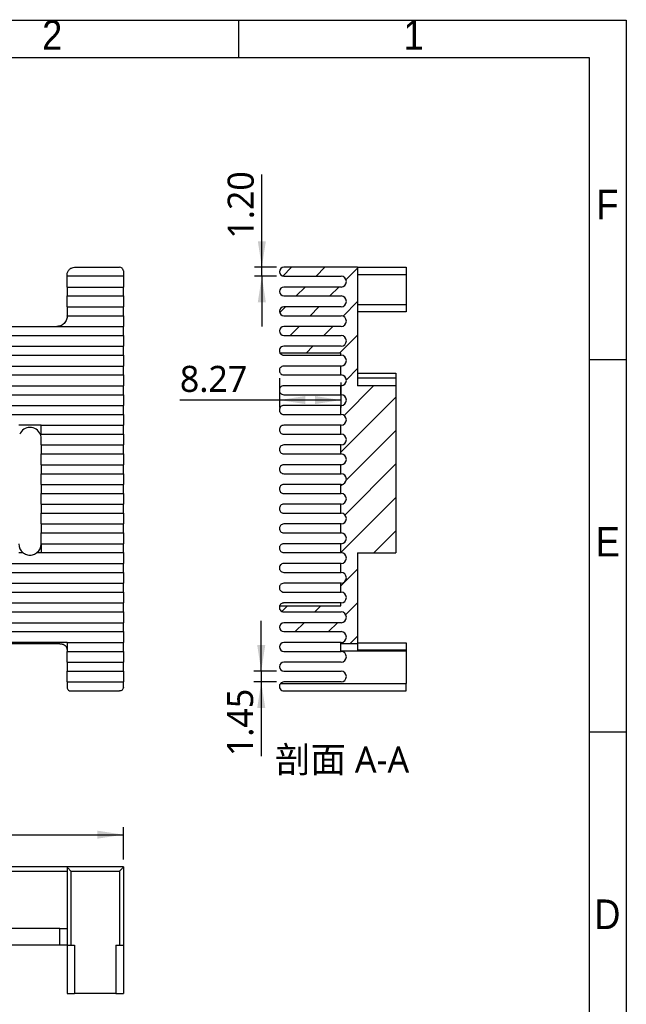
# Model space of a CAD drawing. Header units: millimetres. Extents: x 3 to 207, y 3 to 294.
# Tile 10 of 10: x 126 to 207, y 162 to 294. Entities that reach past the tile are written whole.
import ezdxf

# ---------------------------------------------------------------- set-up
doc = ezdxf.new("R2010")
doc.units = ezdxf.units.MM
for name, color, linetype in [('几何体', 7, 'Continuous'), ('剖面线', 4, 'Continuous'), ('尺寸', 3, 'Continuous'), ('注释', 7, 'Continuous'), ('草图直线', 1, 'Continuous')]:
    doc.layers.add(name, color=color, linetype=linetype)
doc.styles.add('SLDTEXTSTYLE0', font='Microsoft YaHei.ttf', dxfattribs={"bigfont": 'bigfont'})
doc.styles.add('SLDTEXTSTYLE1', font='Microsoft YaHei.ttf')
doc.styles.add('SLDTEXTSTYLE2', font='Gothic.ttf', dxfattribs={"width": 0.913})
doc.dimstyles.new('SLDDIMSTYLE1', dxfattribs={"dimtxt": 3.5, "dimasz": 3.5, "dimexe": 0, "dimexo": 0.0625, "dimgap": 0.875, "dimtad": 1, "dimrnd": 1e-09, "dimzin": 12, "dimdsep": 46, "dimtxsty": 'SLDTEXTSTYLE1', "dimsah": 1, "dimcen": 0.09, "dimadec": 0, "dimazin": 3, "dimtfac": 1, "dimtofl": 0, "dimtmove": 0, "dimatfit": 3, "dimfxl": 0, "dimfrac": 2, "dimtolj": 1, "dimtzin": 12, "dimarcsym": 0})
doc.dimstyles.new('SLDDIMSTYLE3', dxfattribs={"dimtxt": 3.5, "dimasz": 3.5, "dimexe": 0, "dimexo": 0.0625, "dimgap": 0.875, "dimtad": 1, "dimrnd": 1e-09, "dimzin": 4, "dimdsep": 46, "dimtxsty": 'SLDTEXTSTYLE1', "dimsah": 1, "dimcen": 0.09, "dimadec": 0, "dimazin": 1, "dimtfac": 1, "dimtofl": 0, "dimtmove": 0, "dimatfit": 3, "dimfxl": 0, "dimfrac": 2, "dimtolj": 1, "dimtzin": 12, "dimarcsym": 0})
doc.dimstyles.new('SLDDIMSTYLE5', dxfattribs={"dimtxt": 3.5, "dimasz": 3.5, "dimexe": 0, "dimexo": 0.0625, "dimgap": 0.875, "dimtad": 1, "dimrnd": 1e-09, "dimzin": 12, "dimdsep": 46, "dimtxsty": 'SLDTEXTSTYLE1', "dimsah": 1, "dimcen": 0.09, "dimadec": 0, "dimazin": 3, "dimtfac": 1, "dimtmove": 0, "dimatfit": 0, "dimfxl": 0, "dimfrac": 2, "dimtolj": 1, "dimtzin": 12, "dimarcsym": 0})
doc.dimstyles.new('SLDDIMSTYLE8', dxfattribs={"dimtxt": 3.5, "dimasz": 3.5, "dimexe": 0, "dimexo": 0.0625, "dimgap": 0.875, "dimtad": 1, "dimrnd": 1e-09, "dimzin": 4, "dimdsep": 46, "dimtxsty": 'SLDTEXTSTYLE1', "dimsah": 1, "dimcen": 0.09, "dimadec": 0, "dimazin": 1, "dimtfac": 1, "dimtmove": 0, "dimatfit": 0, "dimfxl": 0, "dimfrac": 2, "dimtolj": 1, "dimtzin": 12, "dimarcsym": 0})

# ---------------------------------------------------------------- blocks, each defined once
blk = doc.blocks.new('_D_2')
at = {"layer": '尺寸', "transparency": 16777216}
for p, q in [((68.21, 181.4), (68.21, 185.71)), ((139.51, 181.39), (139.51, 185.71)), ((68.21, 184.71), (139.51, 184.71))]:
    blk.add_line(p, q, dxfattribs=at)
for points in [[(68.21, 184.71), (71.71, 184.17), (71.71, 185.25)], [(139.51, 184.71), (136.01, 185.25), (136.01, 184.17)]]:
    blk.add_solid(points, dxfattribs=at)
at = {"layer": '尺寸', "transparency": 16777216, "insert": (99.59, 189.3), "char_height": 3.5, "attachment_point": 1, "style": 'SLDTEXTSTYLE1'}
blk.add_mtext('71.30', dxfattribs=at)
blk = doc.blocks.new('_D_14')
at = {"layer": '尺寸', "transparency": 16777216}
for p, q in [((160.44, 245.99), (160.44, 242.04)), ((168.71, 245.41), (168.71, 242.04)), ((160.44, 243.04), (147.09, 243.04)), ((168.71, 243.04), (160.44, 243.04))]:
    blk.add_line(p, q, dxfattribs=at)
for points in [[(160.44, 243.04), (163.94, 242.5), (163.94, 243.58)], [(168.71, 243.04), (165.21, 243.58), (165.21, 242.5)]]:
    blk.add_solid(points, dxfattribs=at)
at = {"layer": '尺寸', "transparency": 16777216, "insert": (147.09, 247.63), "char_height": 3.5, "attachment_point": 1, "style": 'SLDTEXTSTYLE1'}
blk.add_mtext('8.27', dxfattribs=at)
blk = doc.blocks.new('_D_15')
at = {"layer": '尺寸', "transparency": 16777216}
for p, q in [((158.09, 260.86), (158.09, 273.32)), ((160.04, 260.86), (157.09, 260.86)), ((158.09, 259.66), (158.09, 260.86)), ((160.04, 259.66), (157.09, 259.66)), ((158.09, 259.66), (158.09, 252.93))]:
    blk.add_line(p, q, dxfattribs=at)
for points in [[(158.09, 260.86), (158.63, 264.36), (157.55, 264.36)], [(158.09, 259.66), (157.55, 256.16), (158.63, 256.16)]]:
    blk.add_solid(points, dxfattribs=at)
at = {"layer": '尺寸', "transparency": 16777216, "insert": (153.5, 264.7), "char_height": 3.5, "attachment_point": 1, "rotation": 90, "style": 'SLDTEXTSTYLE1'}
blk.add_mtext('1.20', dxfattribs=at)
blk = doc.blocks.new('_D_16')
at = {"layer": '尺寸', "transparency": 16777216}
for p, q in [((158.01, 206.66), (158.01, 213.39)), ((160.04, 206.66), (157.01, 206.66)), ((158.01, 206.66), (158.01, 205.21)), ((160.04, 205.21), (157.01, 205.21)), ((158.01, 205.21), (158.01, 195.25))]:
    blk.add_line(p, q, dxfattribs=at)
for points in [[(158.01, 206.66), (158.55, 210.16), (157.47, 210.16)], [(158.01, 205.21), (157.47, 201.71), (158.55, 201.71)]]:
    blk.add_solid(points, dxfattribs=at)
at = {"layer": '尺寸', "transparency": 16777216, "insert": (153.42, 195.25), "char_height": 3.5, "attachment_point": 1, "rotation": 90, "style": 'SLDTEXTSTYLE1'}
blk.add_mtext('1.45', dxfattribs=at)

msp = doc.modelspace()

# ---------------------------------------------------------------- hatches: boundary and pattern name
at = {"layer": '剖面线'}
h = msp.add_hatch(dxfattribs=at)
h.set_pattern_fill('ANSI31', color=256, angle=3e-322, style=0)
edge = h.paths.add_edge_path(flags=0)
edge.add_line((168.7111493, 223.757894), (168.7111493, 222.557894))
edge.add_line((168.7111493, 222.557894), (168.7161493, 222.557894))
edge.add_arc((168.7161493, 221.832894), 0.725, -90, 90, ccw=False)
edge.add_line((168.7161493, 221.107894), (168.7111493, 221.107894))
edge.add_line((168.7111493, 221.107894), (168.7111493, 219.907894))
edge.add_line((168.7111493, 219.907894), (168.7161493, 219.907894))
edge.add_arc((168.7161493, 219.182894), 0.725, -90, 90, ccw=False)
edge.add_line((168.7161493, 218.457894), (168.7111493, 218.457894))
edge.add_line((168.7111493, 218.457894), (168.7111493, 217.257894))
edge.add_line((168.7111493, 217.257894), (168.7161493, 217.257894))
edge.add_arc((168.7161493, 216.532894), 0.725, -90, 90, ccw=False)
edge.add_line((168.7161493, 215.807894), (168.7111493, 215.807894))
edge.add_line((168.7111493, 215.807894), (168.7111493, 215.4152087))
edge.add_line((168.7111493, 215.4152087), (160.4781034, 215.4152087))
edge.add_arc((161.0411493, 215.207894), 0.6, 159.786188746, 270)
edge.add_line((161.0411493, 214.607894), (168.7161493, 214.607894))
edge.add_arc((168.7161493, 213.882894), 0.725, -90, 90, ccw=False)
edge.add_line((168.7161493, 213.157894), (161.0411493, 213.157894))
edge.add_arc((161.0411493, 212.557894), 0.6, 90, 270)
edge.add_line((161.0411493, 211.957894), (168.7161493, 211.957894))
edge.add_arc((168.7161493, 211.232894), 0.725, -90, 90, ccw=False)
edge.add_line((168.7161493, 210.507894), (168.7111493, 210.507894))
edge.add_line((168.7111493, 210.507894), (168.7111493, 210.327966))
edge.add_line((168.7111493, 210.327966), (170.9411493, 210.327966))
edge.add_line((170.9411493, 210.327966), (170.9411493, 222.52784))
edge.add_line((170.9411493, 222.52784), (176.0911493, 222.52784))
edge.add_line((176.0911493, 222.52784), (176.0911493, 244.9288492))
edge.add_line((176.0911493, 244.9288492), (170.9411493, 244.9288492))
edge.add_line((170.9411493, 244.9288492), (170.9411493, 260.857894))
edge.add_line((170.9411493, 260.857894), (161.0411493, 260.857894))
edge.add_arc((161.0411493, 260.257894), 0.6, 90, 270)
edge.add_line((161.0411493, 259.657894), (168.7161493, 259.657894))
edge.add_arc((168.7161493, 258.932894), 0.725, -90, 90, ccw=False)
edge.add_line((168.7161493, 258.207894), (161.0411493, 258.207894))
edge.add_arc((161.0411493, 257.607894), 0.6, 90, 270)
edge.add_line((161.0411493, 257.007894), (168.7161493, 257.007894))
edge.add_arc((168.7161493, 256.282894), 0.725, -90, 90, ccw=False)
edge.add_line((168.7161493, 255.557894), (161.0411493, 255.557894))
edge.add_arc((161.0411493, 254.957894), 0.6, 90, 270)
edge.add_line((161.0411493, 254.357894), (168.7161493, 254.357894))
edge.add_arc((168.7161493, 253.632894), 0.725, -90, 90, ccw=False)
edge.add_line((168.7161493, 252.907894), (161.0411493, 252.907894))
edge.add_arc((161.0411493, 252.307894), 0.6, 90, 270)
edge.add_line((161.0411493, 251.707894), (168.7161493, 251.707894))
edge.add_arc((168.7161493, 250.982894), 0.725, -90, 90, ccw=False)
edge.add_line((168.7161493, 250.257894), (161.0411493, 250.257894))
edge.add_arc((161.0411493, 249.657894), 0.6, 90, 210.809887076)
edge.add_line((160.5258264, 249.3505794), (168.7111493, 249.3505794))
edge.add_line((168.7111493, 249.3505794), (168.7111493, 249.057894))
edge.add_line((168.7111493, 249.057894), (168.7161493, 249.057894))
edge.add_arc((168.7161493, 248.332894), 0.725, -90, 90, ccw=False)
edge.add_line((168.7161493, 247.607894), (168.7111493, 247.607894))
edge.add_line((168.7111493, 247.607894), (168.7111493, 246.407894))
edge.add_line((168.7111493, 246.407894), (168.7161493, 246.407894))
edge.add_arc((168.7161493, 245.682894), 0.725, -90, 90, ccw=False)
edge.add_line((168.7161493, 244.957894), (168.7111493, 244.957894))
edge.add_line((168.7111493, 244.957894), (168.7111493, 243.757894))
edge.add_line((168.7111493, 243.757894), (168.7161493, 243.757894))
edge.add_arc((168.7161493, 243.032894), 0.725, -90, 90, ccw=False)
edge.add_line((168.7161493, 242.307894), (168.7111493, 242.307894))
edge.add_line((168.7111493, 242.307894), (168.7111493, 241.107894))
edge.add_line((168.7111493, 241.107894), (168.7161493, 241.107894))
edge.add_arc((168.7161493, 240.382894), 0.725, -90, 90, ccw=False)
edge.add_line((168.7161493, 239.657894), (168.7111493, 239.657894))
edge.add_line((168.7111493, 239.657894), (168.7111493, 238.457894))
edge.add_line((168.7111493, 238.457894), (168.7161493, 238.457894))
edge.add_arc((168.7161493, 237.732894), 0.725, -90, 90, ccw=False)
edge.add_line((168.7161493, 237.007894), (168.7111493, 237.007894))
edge.add_line((168.7111493, 237.007894), (168.7111493, 235.807894))
edge.add_line((168.7111493, 235.807894), (168.7161493, 235.807894))
edge.add_arc((168.7161493, 235.082894), 0.725, -90, 90, ccw=False)
edge.add_line((168.7161493, 234.357894), (168.7111493, 234.357894))
edge.add_line((168.7111493, 234.357894), (168.7111493, 233.157894))
edge.add_line((168.7111493, 233.157894), (168.7161493, 233.157894))
edge.add_arc((168.7161493, 232.432894), 0.725, -90, 90, ccw=False)
edge.add_line((168.7161493, 231.707894), (168.7111493, 231.707894))
edge.add_line((168.7111493, 231.707894), (168.7111493, 230.507894))
edge.add_line((168.7111493, 230.507894), (168.7161493, 230.507894))
edge.add_arc((168.7161493, 229.782894), 0.725, -90, 90, ccw=False)
edge.add_line((168.7161493, 229.057894), (168.7111493, 229.057894))
edge.add_line((168.7111493, 229.057894), (168.7111493, 227.857894))
edge.add_line((168.7111493, 227.857894), (168.7161493, 227.857894))
edge.add_arc((168.7161493, 227.132894), 0.725, -90, 90, ccw=False)
edge.add_line((168.7161493, 226.407894), (168.7111493, 226.407894))
edge.add_line((168.7111493, 226.407894), (168.7111493, 225.207894))
edge.add_line((168.7111493, 225.207894), (168.7161493, 225.207894))
edge.add_arc((168.7161493, 224.482894), 0.725, -90, 90, ccw=False)
edge.add_line((168.7161493, 223.757894), (168.7111493, 223.757894))

# ---------------------------------------------------------------- linework, layer by layer
at = {"layer": '几何体'}
for p, q in [((132.9631633, 260.857894), (139.0081883, 260.857894)), ((139.5081883, 260.357894), (139.5081883, 259.657894)), ((170.9411493, 260.857894), (161.0411493, 260.857894)), ((170.9411493, 260.857894), (170.9411493, 244.9288492)), ((170.9411493, 260.857894), (177.4411493, 260.857894)), ((177.4411493, 260.857894), (177.4411493, 259.857894)), ((131.9631633, 259.657894), (131.9631633, 259.857894)), ((139.5081883, 259.657894), (131.9631633, 259.657894)), ((131.9631633, 258.207894), (131.9631633, 259.657894)), ((139.5081883, 259.657894), (139.5081883, 258.207894)), ((161.0411493, 259.657894), (168.7161493, 259.657894)), ((177.4411493, 259.857894), (170.9411493, 259.857894)), ((177.4411493, 259.857894), (177.4411493, 255.857977)), ((131.9631633, 258.207894), (139.5081883, 258.207894)), ((131.9631633, 258.207894), (131.9631633, 257.007894)), ((139.5081883, 257.007894), (139.5081883, 258.207894)), ((168.7161493, 258.207894), (161.0411493, 258.207894)), ((131.9631633, 257.007894), (139.5081883, 257.007894)), ((131.9631633, 255.557894), (131.9631633, 257.007894)), ((139.5081883, 257.007894), (139.5081883, 255.557894)), ((161.0411493, 257.007894), (168.7161493, 257.007894)), ((131.9631633, 255.557894), (139.5081883, 255.557894)), ((131.9631633, 255.557894), (131.9631633, 254.357894)), ((139.5081883, 254.357894), (139.5081883, 255.557894)), ((168.7161493, 255.557894), (161.0411493, 255.557894)), ((170.9411493, 255.857977), (177.4411493, 255.857977)), ((177.4411493, 255.857977), (177.4411493, 254.857977)), ((131.9631633, 254.357894), (139.5081883, 254.357894)), ((131.9631633, 254.307894), (131.9631633, 254.357894)), ((139.5081883, 254.357894), (139.5081883, 252.907894)), ((161.0411493, 254.357894), (168.7161493, 254.357894)), ((177.4411493, 254.857977), (170.9411493, 254.857977)), ((105.5434393, 252.907894), (139.5081883, 252.907894)), ((139.5081883, 251.707894), (139.5081883, 252.907894)), ((168.7161493, 252.907894), (161.0411493, 252.907894)), ((105.5434393, 251.707894), (139.5081883, 251.707894)), ((139.5081883, 251.707894), (139.5081883, 250.257894)), ((161.0411493, 251.707894), (168.7161493, 251.707894)), ((111.6455224, 250.257894), (139.5081883, 250.257894)), ((139.5081883, 249.057894), (139.5081883, 250.257894)), ((168.7161493, 250.257894), (161.0411493, 250.257894)), ((112.9025627, 249.057894), (139.5081883, 249.057894)), ((139.5081883, 249.057894), (139.5081883, 247.607894)), ((168.7111493, 249.3505794), (160.5258264, 249.3505794)), ((161.0411493, 249.057894), (168.7111493, 249.057894)), ((168.7111493, 249.057894), (168.7111493, 249.3505794)), ((168.7111493, 249.057894), (168.7161493, 249.057894)), ((114.9774196, 247.607894), (139.5081883, 247.607894)), ((139.5081883, 246.407894), (139.5081883, 247.607894)), ((168.7111493, 247.607894), (161.0411493, 247.607894)), ((168.7111493, 246.407894), (168.7111493, 247.607894)), ((168.7161493, 247.607894), (168.7111493, 247.607894)), ((116.3414789, 246.407894), (139.5081883, 246.407894)), ((139.5081883, 246.407894), (139.5081883, 244.957894)), ((161.0411493, 246.407894), (168.7111493, 246.407894)), ((168.7111493, 246.407894), (168.7161493, 246.407894)), ((170.9411493, 246.637982), (176.0911493, 246.637982)), ((176.0911493, 245.9543289), (170.9411493, 245.9543289)), ((176.0911493, 246.637982), (176.0911493, 245.9543289)), ((176.0911493, 245.9543289), (176.0911493, 244.9288492)), ((117.6971092, 244.957894), (139.5081883, 244.957894)), ((139.5081883, 243.757894), (139.5081883, 244.957894)), ((168.7111493, 244.957894), (161.0411493, 244.957894)), ((168.7111493, 243.757894), (168.7111493, 244.957894)), ((168.7161493, 244.957894), (168.7111493, 244.957894)), ((176.0911493, 244.9288492), (170.9411493, 244.9288492)), ((176.0911493, 244.9288492), (176.0911493, 222.52784)), ((118.6319802, 243.757894), (139.5081883, 243.757894)), ((139.5081883, 243.757894), (139.5081883, 242.307894)), ((161.0411493, 243.757894), (168.7111493, 243.757894)), ((168.7111493, 243.757894), (168.7161493, 243.757894)), ((119.5786821, 242.307894), (139.5081883, 242.307894)), ((139.5081883, 241.107894), (139.5081883, 242.307894)), ((168.7111493, 242.307894), (161.0411493, 242.307894)), ((168.7111493, 241.107894), (168.7111493, 242.307894)), ((168.7161493, 242.307894), (168.7111493, 242.307894)), ((120.2326014, 241.107894), (139.5081883, 241.107894)), ((139.5081883, 241.107894), (139.5081883, 239.657894)), ((161.0411493, 241.107894), (168.7111493, 241.107894)), ((168.7111493, 241.107894), (168.7161493, 241.107894)), ((128.4771993, 239.657894), (125.4771993, 239.657894)), ((128.4771993, 239.657894), (139.5081883, 239.657894)), ((128.4771993, 238.457894), (128.4771993, 239.657894)), ((139.5081883, 238.457894), (139.5081883, 239.657894)), ((168.7111493, 239.657894), (161.0411493, 239.657894)), ((168.7111493, 238.457894), (168.7111493, 239.657894)), ((168.7161493, 239.657894), (168.7111493, 239.657894)), ((128.3588616, 238.457894), (128.4771993, 238.457894)), ((128.4771993, 238.457894), (139.5081883, 238.457894)), ((128.4771993, 237.007894), (128.4771993, 237.873934)), ((139.5081883, 238.457894), (139.5081883, 237.007894)), ((161.0411493, 238.457894), (168.7111493, 238.457894)), ((168.7111493, 238.457894), (168.7161493, 238.457894)), ((128.4771993, 237.007894), (139.5081883, 237.007894)), ((128.4771993, 237.007894), (128.4771993, 235.807894)), ((139.5081883, 235.807894), (139.5081883, 237.007894)), ((168.7111493, 237.007894), (161.0411493, 237.007894)), ((168.7111493, 235.807894), (168.7111493, 237.007894)), ((168.7161493, 237.007894), (168.7111493, 237.007894)), ((128.4771993, 235.807894), (139.5081883, 235.807894)), ((128.4771993, 234.357894), (128.4771993, 235.807894)), ((139.5081883, 235.807894), (139.5081883, 234.357894)), ((161.0411493, 235.807894), (168.7111493, 235.807894)), ((168.7111493, 235.807894), (168.7161493, 235.807894)), ((128.4771993, 234.357894), (139.5081883, 234.357894)), ((128.4771993, 234.357894), (128.4771993, 233.157894)), ((139.5081883, 233.157894), (139.5081883, 234.357894)), ((168.7111493, 234.357894), (161.0411493, 234.357894)), ((168.7111493, 233.157894), (168.7111493, 234.357894)), ((168.7161493, 234.357894), (168.7111493, 234.357894)), ((128.4771993, 233.157894), (139.5081883, 233.157894)), ((128.4771993, 231.707894), (128.4771993, 233.157894)), ((139.5081883, 233.157894), (139.5081883, 231.707894)), ((161.0411493, 233.157894), (168.7111493, 233.157894)), ((168.7111493, 233.157894), (168.7161493, 233.157894)), ((128.4771993, 231.707894), (139.5081883, 231.707894)), ((128.4771993, 231.707894), (128.4771993, 230.507894)), ((139.5081883, 230.507894), (139.5081883, 231.707894)), ((168.7111493, 231.707894), (161.0411493, 231.707894)), ((168.7111493, 230.507894), (168.7111493, 231.707894)), ((168.7161493, 231.707894), (168.7111493, 231.707894)), ((128.4771993, 230.507894), (139.5081883, 230.507894)), ((128.4771993, 229.057894), (128.4771993, 230.507894)), ((139.5081883, 230.507894), (139.5081883, 229.057894)), ((161.0411493, 230.507894), (168.7111493, 230.507894)), ((168.7111493, 230.507894), (168.7161493, 230.507894)), ((128.4771993, 229.057894), (139.5081883, 229.057894)), ((128.4771993, 229.057894), (128.4771993, 227.857894)), ((139.5081883, 227.857894), (139.5081883, 229.057894)), ((168.7111493, 229.057894), (161.0411493, 229.057894)), ((168.7111493, 227.857894), (168.7111493, 229.057894)), ((168.7161493, 229.057894), (168.7111493, 229.057894)), ((128.4771993, 227.857894), (139.5081883, 227.857894)), ((128.4771993, 226.407894), (128.4771993, 227.857894)), ((139.5081883, 227.857894), (139.5081883, 226.407894)), ((161.0411493, 227.857894), (168.7111493, 227.857894)), ((168.7111493, 227.857894), (168.7161493, 227.857894)), ((128.4771993, 226.407894), (139.5081883, 226.407894)), ((128.4771993, 226.407894), (128.4771993, 225.207894)), ((139.5081883, 225.207894), (139.5081883, 226.407894)), ((168.7111493, 226.407894), (161.0411493, 226.407894)), ((168.7111493, 225.207894), (168.7111493, 226.407894)), ((168.7161493, 226.407894), (168.7111493, 226.407894)), ((128.4771993, 225.207894), (139.5081883, 225.207894)), ((128.4771993, 223.757894), (128.4771993, 225.207894)), ((139.5081883, 225.207894), (139.5081883, 223.757894)), ((161.0411493, 225.207894), (168.7111493, 225.207894)), ((168.7111493, 225.207894), (168.7161493, 225.207894)), ((128.4771993, 223.757894), (139.5081883, 223.757894)), ((128.4771993, 223.757894), (128.4771993, 222.557894)), ((139.5081883, 222.557894), (139.5081883, 223.757894)), ((168.7111493, 223.757894), (161.0411493, 223.757894)), ((168.7161493, 223.757894), (168.7111493, 223.757894)), ((168.7111493, 222.557894), (168.7111493, 223.757894)), ((125.4771993, 222.557894), (126.0386198, 222.557894)), ((127.9157789, 222.557894), (128.4771993, 222.557894)), ((128.4771993, 222.557894), (139.5081883, 222.557894)), ((139.5081883, 222.557894), (139.5081883, 221.107894)), ((161.0411493, 222.557894), (168.7111493, 222.557894)), ((168.7111493, 222.557894), (168.7161493, 222.557894)), ((170.9411493, 222.52784), (176.0911493, 222.52784)), ((170.9411493, 222.52784), (170.9411493, 210.327966)), ((118.7033223, 221.107894), (139.5081883, 221.107894)), ((139.5081883, 219.907894), (139.5081883, 221.107894)), ((168.7111493, 221.107894), (161.0411493, 221.107894)), ((168.7111493, 219.907894), (168.7111493, 221.107894)), ((168.7161493, 221.107894), (168.7111493, 221.107894)), ((117.7809133, 219.907894), (139.5081883, 219.907894)), ((139.5081883, 219.907894), (139.5081883, 218.457894)), ((161.0411493, 219.907894), (168.7111493, 219.907894)), ((168.7111493, 219.907894), (168.7161493, 219.907894)), ((116.4442406, 218.457894), (139.5081883, 218.457894)), ((139.5081883, 217.257894), (139.5081883, 218.457894)), ((168.7111493, 218.457894), (161.0411493, 218.457894)), ((168.7111493, 217.257894), (168.7111493, 218.457894)), ((168.7161493, 218.457894), (168.7111493, 218.457894)), ((115.1013382, 217.257894), (139.5081883, 217.257894)), ((139.5081883, 217.257894), (139.5081883, 215.807894)), ((161.0411493, 217.257894), (168.7111493, 217.257894)), ((168.7111493, 217.257894), (168.7161493, 217.257894)), ((113.0657017, 215.807894), (139.5081883, 215.807894)), ((139.5081883, 214.607894), (139.5081883, 215.807894)), ((160.4781034, 215.4152087), (168.7111493, 215.4152087)), ((168.7111493, 215.807894), (161.0411493, 215.807894)), ((168.7111493, 215.4152087), (168.7111493, 215.807894)), ((168.7161493, 215.807894), (168.7111493, 215.807894)), ((111.839122, 214.607894), (139.5081883, 214.607894)), ((139.5081883, 214.607894), (139.5081883, 213.157894)), ((161.0411493, 214.607894), (168.7161493, 214.607894)), ((72.4429143, 213.157894), (139.5081883, 213.157894)), ((139.5081883, 211.957894), (139.5081883, 213.157894)), ((168.7161493, 213.157894), (161.0411493, 213.157894)), ((72.4429143, 211.957894), (139.5081883, 211.957894)), ((139.5081883, 211.957894), (139.5081883, 210.507894)), ((161.0411493, 211.957894), (168.7161493, 211.957894)), ((131.9631683, 210.507894), (79.1632743, 210.507894)), ((130.9631683, 210.327966), (80.1632743, 210.327966)), ((131.9631683, 210.507894), (131.9631683, 209.307894)), ((131.9631683, 210.507894), (139.5081883, 210.507894)), ((139.5081883, 209.307894), (139.5081883, 210.507894)), ((168.7111493, 210.507894), (161.0411493, 210.507894)), ((168.7161493, 210.507894), (168.7111493, 210.507894)), ((168.7111493, 210.327966), (168.7111493, 210.507894)), ((170.9411493, 210.327966), (168.7111493, 210.327966)), ((170.9411493, 210.458065), (177.4411493, 210.458065)), ((177.4411493, 210.458065), (177.4411493, 209.458065)), ((131.9631683, 209.307894), (139.5081883, 209.307894)), ((131.9631683, 207.857894), (131.9631683, 209.307894)), ((139.5081883, 209.307894), (139.5081883, 207.857894)), ((161.0411493, 209.307894), (168.7161493, 209.307894)), ((177.4411493, 209.327966), (168.7111493, 209.327966)), ((177.4411493, 209.458065), (170.9411493, 209.458065)), ((177.4411493, 209.458065), (177.4411493, 209.327966)), ((177.4411493, 209.327966), (177.4411493, 205.007894)), ((131.9631683, 207.857894), (139.5081883, 207.857894)), ((131.9631683, 207.857894), (131.9631683, 206.657894)), ((139.5081883, 206.657894), (139.5081883, 207.857894)), ((168.7161493, 207.857894), (161.0411493, 207.857894)), ((131.9631683, 206.657894), (139.5081883, 206.657894)), ((131.9631683, 205.207894), (131.9631683, 206.657894)), ((139.5081883, 206.657894), (139.5081883, 205.207894)), ((161.0411493, 206.657894), (168.7161493, 206.657894)), ((131.9631683, 205.207894), (131.9631683, 204.507894)), ((131.9631683, 205.207894), (139.5081883, 205.207894)), ((139.5081883, 204.507894), (139.5081883, 205.207894)), ((160.5939357, 205.007894), (177.4411493, 205.007894)), ((168.7161493, 205.207894), (161.0411493, 205.207894)), ((177.4411493, 204.007894), (177.4411493, 205.007894)), ((132.4631683, 204.007894), (139.0081883, 204.007894)), ((161.0411493, 204.007894), (177.4411493, 204.007894)), ((131.9631633, 180.4010464), (79.1632743, 180.4010464)), ((79.1632743, 179.8010464), (131.9631683, 179.8010464)), ((139.5081883, 180.4010464), (131.9631683, 180.4010464)), ((131.9631683, 180.4010464), (131.9631683, 180.3926544)), ((131.9631683, 180.3926544), (131.9631683, 169.9010464)), ((132.4631683, 179.8010464), (132.4631683, 169.9010464)), ((132.4631683, 179.8010464), (139.0081883, 179.8010464)), ((139.0081883, 179.8010464), (139.0081883, 169.9010464)), ((139.5081883, 180.3926544), (139.5081883, 180.4010464)), ((139.5081883, 180.3926544), (139.5081883, 169.9010464)), ((130.9631683, 172.1310464), (80.1632743, 172.1310464)), ((130.9631683, 169.9010464), (130.9631683, 172.1310464)), ((130.9631683, 169.9010464), (80.1632743, 169.9010464)), ((131.9631683, 169.9010464), (131.9631683, 163.4010464)), ((131.9631683, 169.9010464), (132.4631683, 169.9010464)), ((132.4631683, 169.9010464), (132.9631683, 169.9010464)), ((132.9631683, 169.9010464), (132.9631683, 163.4010464)), ((138.5081883, 169.9010464), (138.5081883, 163.4010464)), ((138.5081883, 169.9010464), (139.0081883, 169.9010464)), ((139.0081883, 169.9010464), (139.5081883, 169.9010464)), ((139.5081883, 169.9010464), (139.5081883, 163.4010464)), ((131.9631683, 163.4010464), (132.9631683, 163.4010464)), ((138.5081883, 163.4010464), (132.9631683, 163.4010464)), ((138.5081883, 163.4010464), (139.5081883, 163.4010464))]:
    msp.add_line(p, q, dxfattribs=at)
for centre, radius, start, end in [((161.0411493, 260.257894), 0.6, 90, 270), ((168.7161493, 258.932894), 0.725, 270, 90), ((161.0411493, 257.607894), 0.6, 90, 270), ((168.7161493, 256.282894), 0.725, 270, 90), ((161.0411493, 254.957894), 0.6, 90, 270), ((168.7161493, 253.632894), 0.725, 270, 90), ((161.0411493, 252.307894), 0.6, 90, 270), ((168.7161493, 250.982894), 0.725, 270, 90), ((161.0411493, 249.657894), 0.6, 90, 210.809887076), ((168.7161493, 248.332894), 0.725, 270, 90), ((168.7161493, 245.682894), 0.725, 270, 90), ((168.7161493, 243.032894), 0.725, 270, 90), ((168.7161493, 240.382894), 0.725, 270, 90), ((126.9771993, 237.873934), 1.5, 22.911365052, 157.088634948), ((168.7161493, 237.732894), 0.725, 270, 90), ((168.7161493, 235.082894), 0.725, 270, 90), ((168.7161493, 232.432894), 0.725, 270, 90), ((168.7161493, 229.782894), 0.725, 270, 90), ((168.7161493, 227.132894), 0.725, 270, 90), ((168.7161493, 224.482894), 0.725, 270, 90), ((126.9771993, 223.727966), 1.5, 180, 231.264970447), ((126.9771993, 223.727966), 1.5, 308.735029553, 0), ((168.7161493, 221.832894), 0.725, 270, 90), ((168.7161493, 219.182894), 0.725, 270, 90), ((168.7161493, 216.532894), 0.725, 270, 90), ((161.0411493, 215.207894), 0.6, 159.786188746, 270), ((168.7161493, 213.882894), 0.725, 270, 90), ((161.0411493, 212.557894), 0.6, 90, 270), ((168.7161493, 211.232894), 0.725, 270, 90), ((161.0411493, 209.907894), 0.6, 90, 270), ((168.7161493, 208.582894), 0.725, 270, 90), ((161.0411493, 207.257894), 0.6, 90, 270), ((168.7161493, 205.932894), 0.725, 270, 90), ((161.0411493, 204.607894), 0.6, 90, 138.189685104)]:
    msp.add_arc(centre, radius, start, end, dxfattribs=at)
for points, knots in [([(131.9631633, 259.857894), (131.9631633, 259.9137683), (131.9679985, 259.9783011), (131.994298, 260.1150919), (132.0159286, 260.1868833), (132.1041511, 260.3908557), (132.1938203, 260.5105688), (132.3922866, 260.6897431), (132.5032099, 260.753928), (132.7285374, 260.8373759), (132.8462392, 260.857894), (132.9631633, 260.857894)], [0, 0, 0, 0, 0.125, 0.125, 0.25, 0.25, 0.5, 0.5, 0.75, 0.75, 1, 1, 1, 1]), ([(139.5081883, 260.357894), (139.5081883, 260.4412716), (139.4871901, 260.5185097), (139.4219704, 260.6477638), (139.3784964, 260.6997185), (139.2338851, 260.82152), (139.120226, 260.857894), (139.0081883, 260.857894)], [0, 0, 0, 0, 0.25, 0.25, 0.5, 0.5, 1, 1, 1, 1]), ([(131.9631633, 254.307894), (131.9631633, 254.2681387), (131.9616598, 254.2057704), (131.9413383, 254.0493298), (131.9217451, 253.9545286), (131.8553921, 253.7594813), (131.8084427, 253.6591251), (131.6944359, 253.4761222), (131.6281962, 253.3934916), (131.4122662, 253.1761999), (131.2483741, 253.0737956), (130.9133076, 252.9404468), (130.7375831, 252.907894), (130.5631633, 252.907894)], [0, 0, 0, 0, 0.125, 0.125, 0.25, 0.25, 0.375, 0.375, 0.5, 0.5, 0.75, 0.75, 1, 1, 1, 1]), ([(160.5261631, 249.3505794), (160.5264151, 249.3499686), (160.5424691, 249.3110518), (160.6097692, 249.2352135), (160.7183602, 249.144329), (160.8501978, 249.0847392), (160.9560828, 249.0603872), (161.0219779, 249.0584559), (161.0411493, 249.057894)], [0, 0, 0, 0, 0.0046727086, 0.2977133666, 0.5921832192, 0.7604807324, 0.9303149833, 1, 1, 1, 1]), ([(161.0411493, 247.607894), (160.9397749, 247.607894), (160.8445159, 247.5815277), (160.6882917, 247.5010591), (160.6283227, 247.4493956), (160.4873639, 247.2812426), (160.4441023, 247.1516434), (160.4384737, 246.8899488), (160.4768566, 246.7530707), (160.6198734, 246.5738815), (160.6829069, 246.5182873), (160.8418279, 246.4348989), (160.939924, 246.407894), (161.0411493, 246.407894)], [0, 0, 0, 0, 0.125, 0.125, 0.25, 0.25, 0.5, 0.5, 0.75, 0.75, 0.875, 0.875, 1, 1, 1, 1]), ([(161.0411493, 244.957894), (160.9505982, 244.957894), (160.8626273, 244.936876), (160.7101548, 244.865371), (160.6458073, 244.815675), (160.4924074, 244.6448038), (160.442738, 244.5053049), (160.4404096, 244.2941106), (160.4520579, 244.2230626), (160.5008323, 244.0872176), (160.5388444, 244.0206194), (160.6415871, 243.9035654), (160.7072852, 243.8520128), (160.8626621, 243.7786503), (160.950582, 243.757894), (161.0411493, 243.757894)], [0, 0, 0, 0, 0.125, 0.125, 0.25, 0.25, 0.5, 0.5, 0.625, 0.625, 0.75, 0.75, 0.875, 0.875, 1, 1, 1, 1]), ([(161.0411493, 242.307894), (160.8710846, 242.307894), (160.7105591, 242.2320978), (160.5510385, 242.0625929), (160.5103737, 241.9975322), (160.4554491, 241.8581216), (160.4415631, 241.7854641), (160.4403484, 241.5625623), (160.494332, 241.4147014), (160.7096894, 241.1833891), (160.8709114, 241.107894), (161.0411493, 241.107894)], [0, 0, 0, 0, 0.25, 0.25, 0.375, 0.375, 0.5, 0.5, 0.75, 0.75, 1, 1, 1, 1]), ([(161.0411493, 239.657894), (160.8772946, 239.657894), (160.7192808, 239.5876415), (160.5023357, 239.3643442), (160.4417465, 239.212614), (160.4405611, 238.9078415), (160.4992875, 238.7553522), (160.7195194, 238.5271399), (160.8772822, 238.457894), (161.0411493, 238.457894)], [0, 0, 0, 0, 0.25, 0.25, 0.5, 0.5, 0.75, 0.75, 1, 1, 1, 1]), ([(128.4771993, 237.873934), (128.4771993, 238.0400023), (128.4478855, 238.1885665), (128.3868521, 238.3981387), (128.3588616, 238.457894), (128.3588616, 238.457894)], [0, 0, 0, 0, 0.5, 0.5, 1, 1, 1, 1]), ([(161.0411493, 237.007894), (160.8807878, 237.007894), (160.7246743, 236.9410002), (160.5050197, 236.7192198), (160.4415562, 236.5644417), (160.4407464, 236.2544815), (160.5025502, 236.099549), (160.7253278, 235.8736446), (160.8808027, 235.807894), (161.0411493, 235.807894)], [0, 0, 0, 0, 0.25, 0.25, 0.5, 0.5, 0.75, 0.75, 1, 1, 1, 1]), ([(161.0411493, 234.357894), (160.8823921, 234.357894), (160.7272632, 234.2926259), (160.5061624, 234.0713453), (160.441365, 233.9150456), (160.4409347, 233.6023939), (160.5043062, 233.446573), (160.7280913, 233.222062), (160.8823987, 233.157894), (161.0411493, 233.157894)], [0, 0, 0, 0, 0.25, 0.25, 0.5, 0.5, 0.75, 0.75, 1, 1, 1, 1]), ([(161.0411493, 231.707894), (160.882425, 231.707894), (160.7272218, 231.642673), (160.5058649, 231.420959), (160.441144, 231.264241), (160.4411546, 230.9515062), (160.5046716, 230.7960673), (160.7282526, 230.5720397), (160.8824189, 230.507894), (161.0411493, 230.507894)], [0, 0, 0, 0, 0.25, 0.25, 0.5, 0.5, 0.75, 0.75, 1, 1, 1, 1]), ([(161.0411493, 229.057894), (160.8808917, 229.057894), (160.7245023, 228.9911184), (160.5040842, 228.7679821), (160.4408676, 228.611901), (160.441433, 228.3016999), (160.5037034, 228.1479305), (160.7258654, 227.9235519), (160.8808663, 227.857894), (161.0411493, 227.857894)], [0, 0, 0, 0, 0.25, 0.25, 0.5, 0.5, 0.75, 0.75, 1, 1, 1, 1]), ([(161.0411493, 226.407894), (160.8774883, 226.407894), (160.718822, 226.337756), (160.5006092, 226.1119745), (160.4405032, 225.9579061), (160.4418063, 225.6527574), (160.5014227, 225.5022666), (160.7206285, 225.2768767), (160.8773988, 225.207894), (161.0411493, 225.207894)], [0, 0, 0, 0, 0.25, 0.25, 0.5, 0.5, 0.75, 0.75, 1, 1, 1, 1]), ([(161.0411493, 223.757894), (160.8714129, 223.757894), (160.7094801, 223.6820484), (160.5486098, 223.5094483), (160.5076828, 223.4427737), (160.4536031, 223.3011854), (160.440574, 223.2275256), (160.4423572, 223.0042555), (160.4978679, 222.8593362), (160.6583575, 222.6893395), (160.7228818, 222.6426211), (160.8736952, 222.5758636), (160.9561215, 222.557894), (161.0411493, 222.557894)], [0, 0, 0, 0, 0.25, 0.25, 0.375, 0.375, 0.5, 0.5, 0.75, 0.75, 0.875, 0.875, 1, 1, 1, 1]), ([(126.0386198, 222.557894), (126.0386198, 222.557894), (126.0704077, 222.5310605), (126.1852581, 222.4521592), (126.2657815, 222.4036501), (126.4471975, 222.3211874), (126.5493599, 222.2862754), (126.7589708, 222.2400498), (126.8690787, 222.2279228), (127.0865148, 222.2280094), (127.1967358, 222.2402701), (127.4055617, 222.2864595), (127.5065411, 222.3208913), (127.6891795, 222.4039018), (127.7695166, 222.4524215), (127.8834988, 222.5307184), (127.9157789, 222.557894), (127.9157789, 222.557894)], [0, 0, 0, 0, 0.125, 0.125, 0.25, 0.25, 0.375, 0.375, 0.5, 0.5, 0.625, 0.625, 0.75, 0.75, 0.875, 0.875, 1, 1, 1, 1]), ([(161.0411493, 221.107894), (160.9510653, 221.107894), (160.8630871, 221.087139), (160.7091458, 221.0148502), (160.6431707, 220.9637736), (160.486805, 220.7863811), (160.4395295, 220.6418845), (160.4428523, 220.3597709), (160.4925401, 220.2209459), (160.6454533, 220.0504527), (160.709915, 220.0005212), (160.8629641, 219.9287625), (160.950858, 219.907894), (161.0411493, 219.907894)], [0, 0, 0, 0, 0.125, 0.125, 0.25, 0.25, 0.5, 0.5, 0.75, 0.75, 0.875, 0.875, 1, 1, 1, 1]), ([(161.0411493, 218.457894), (160.9404446, 218.457894), (160.8441917, 218.4317921), (160.6840236, 218.3484168), (160.6210942, 218.2931196), (160.525222, 218.1736259), (160.4920358, 218.109391), (160.4492371, 217.9779621), (160.4399895, 217.9121326), (160.4438046, 217.7146496), (160.4871555, 217.5846253), (160.6288545, 217.4158428), (160.6897719, 217.3638895), (160.8438809, 217.2846648), (160.9404471, 217.257894), (161.0411493, 217.257894)], [0, 0, 0, 0, 0.125, 0.125, 0.25, 0.25, 0.375, 0.375, 0.5, 0.5, 0.75, 0.75, 0.875, 0.875, 1, 1, 1, 1]), ([(161.0411493, 215.807894), (161.0034367, 215.8057606), (160.9281986, 215.8015043), (160.8051959, 215.7645903), (160.6589825, 215.683606), (160.5412794, 215.558098), (160.4993466, 215.4599892), (160.4802069, 215.4152087)], [0, 0, 0, 0, 0.1102046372, 0.2198626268, 0.4064557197, 0.7290842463, 1, 1, 1, 1]), ([(130.9631683, 210.327966), (131.0125357, 210.3269229), (131.1076692, 210.3249127), (131.2444656, 210.307015), (131.3696131, 210.2778618), (131.4831015, 210.2365021), (131.5848562, 210.183043), (131.674738, 210.1173734), (131.7525758, 210.0395357), (131.8182453, 209.9496538), (131.8717045, 209.8478992), (131.9130641, 209.7344108), (131.9422173, 209.6092632), (131.9601151, 209.4724669), (131.9621252, 209.3773334), (131.9631683, 209.327966)], [0, 0, 0, 0, 0.0912611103, 0.1758648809, 0.2546041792, 0.328460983, 0.3986225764, 0.4664705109, 0.5335294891, 0.6013774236, 0.671539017, 0.7453958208, 0.8241351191, 0.9087388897, 1, 1, 1, 1]), ([(168.7111493, 209.327966), (168.7111493, 209.3773334), (168.7111493, 209.4724669), (168.7111493, 209.6092632), (168.7111493, 209.7344108), (168.7111493, 209.8478992), (168.7111493, 209.9496538), (168.7111493, 210.0395357), (168.7111493, 210.1173734), (168.7111493, 210.183043), (168.7111493, 210.2365021), (168.7111493, 210.2778618), (168.7111493, 210.307015), (168.7111493, 210.3249127), (168.7111493, 210.3269229), (168.7111493, 210.327966)], [0, 0, 0, 0, 0.09126111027, 0.17586488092, 0.25460417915, 0.32846098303, 0.39862257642, 0.46647051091, 0.53352948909, 0.60137742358, 0.67153901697, 0.74539582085, 0.82413511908, 0.90873888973, 1, 1, 1, 1]), ([(170.9411493, 210.327966), (170.9411493, 210.3269017), (170.9411493, 210.3248515), (170.9411493, 210.3065769), (170.9411493, 210.2768012), (170.9411493, 210.2345517), (170.9411493, 210.1799343), (170.9411493, 210.1128371), (170.9411493, 210.033311), (170.9411493, 209.9414916), (170.9411493, 209.8375629), (170.9411493, 209.7216512), (170.9411493, 209.5938888), (170.9411493, 209.5042174), (170.9411493, 209.4577406)], [0, 0, 0, 0, 0.1002130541, 0.1930437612, 0.2793848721, 0.3603441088, 0.4372620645, 0.5116980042, 0.5853689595, 0.6600447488, 0.7374262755, 0.8190454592, 0.9062110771, 1, 1, 1, 1]), ([(160.5939357, 205.007894), (160.5439602, 204.9520198), (160.5052694, 204.887487), (160.4538273, 204.7506962), (160.4414991, 204.6789047), (160.4404724, 204.4749324), (160.4861244, 204.3552193), (160.6105641, 204.176045), (160.6907206, 204.1118601), (160.8593507, 204.0284122), (160.9505804, 204.007894), (161.0411493, 204.007894)], [0, 0, 0, 0, 0.125, 0.125, 0.25, 0.25, 0.5, 0.5, 0.75, 0.75, 1, 1, 1, 1]), ([(131.9631683, 204.507894), (131.9631683, 204.4245165), (131.9841666, 204.3472784), (132.0493863, 204.2180242), (132.0928603, 204.1660696), (132.2374716, 204.0442681), (132.3511307, 204.007894), (132.4631683, 204.007894)], [0, 0, 0, 0, 0.25, 0.25, 0.5, 0.5, 1, 1, 1, 1]), ([(139.5081883, 204.507894), (139.5081883, 204.4245165), (139.4871901, 204.3472784), (139.4219704, 204.2180242), (139.3784964, 204.1660696), (139.2338851, 204.0442681), (139.120226, 204.007894), (139.0081883, 204.007894)], [0, 0, 0, 0, 0.25, 0.25, 0.5, 0.5, 1, 1, 1, 1]), ([(131.9631683, 180.3926544), (131.9631683, 180.378561), (131.9841666, 180.3469348), (132.0493863, 180.2635571), (132.0928603, 180.2126943), (132.2374716, 180.0479821), (132.3511307, 179.9237776), (132.4631683, 179.8010464)], [0, 0, 0, 0, 0.25, 0.25, 0.5, 0.5, 1, 1, 1, 1]), ([(139.5081883, 180.3926544), (139.5081883, 180.378561), (139.4871901, 180.3469348), (139.4219704, 180.2635571), (139.3784964, 180.2126943), (139.2338851, 180.0479821), (139.120226, 179.9237776), (139.0081883, 179.8010464)], [0, 0, 0, 0, 0.25, 0.25, 0.5, 0.5, 1, 1, 1, 1]), ([(130.9631683, 172.1310464), (131.0125357, 172.1310464), (131.1076692, 172.1310464), (131.2444656, 172.1310464), (131.3696131, 172.1310464), (131.4831015, 172.1310464), (131.5848562, 172.1310464), (131.674738, 172.1310464), (131.7525758, 172.1310464), (131.8182453, 172.1310464), (131.8717045, 172.1310464), (131.9130641, 172.1310464), (131.9422173, 172.1310464), (131.9601151, 172.1310464), (131.9621252, 172.1310464), (131.9631683, 172.1310464)], [0, 0, 0, 0, 0.0912611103, 0.1758648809, 0.2546041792, 0.328460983, 0.3986225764, 0.4664705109, 0.5335294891, 0.6013774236, 0.671539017, 0.7453958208, 0.8241351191, 0.9087388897, 1, 1, 1, 1]), ([(131.9586604, 169.9010464), (131.954582, 169.9010464), (131.9466934, 169.9010464), (131.921352, 169.9010464), (131.8862308, 169.9010464), (131.8404429, 169.9010464), (131.7841309, 169.9010464), (131.7172353, 169.9010464), (131.6398271, 169.9010464), (131.5520128, 169.9010464), (131.4539112, 169.9010464), (131.3456072, 169.9010464), (131.2271425, 169.9010464), (131.0985189, 169.9010464), (131.0093373, 169.9010464), (130.9631683, 169.9010464)], [0, 0, 0, 0, 0.0868182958, 0.1679297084, 0.2441606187, 0.3165048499, 0.3861228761, 0.4543144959, 0.5224611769, 0.5919470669, 0.6640792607, 0.7400283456, 0.8207991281, 0.90722841, 1, 1, 1, 1])]:
    msp.add_open_spline(points, degree=3, knots=knots, dxfattribs=at)
at = {"layer": '草图直线'}
for p, q in [((3, 294), (207, 294)), ((155, 289), (155, 294)), ((207, 294), (207, 3)), ((8, 289), (202, 289)), ((202, 289), (202, 8)), ((202, 248.5), (207, 248.5)), ((202, 198.5), (207, 198.5))]:
    msp.add_line(p, q, dxfattribs=at)

# ---------------------------------------------------------------- texts
at = {"layer": '注释', "attachment_point": 2}
for s, insert, char_height, style in [('2', (129.9600369, 294.0136245), 3.96875, 'SLDTEXTSTYLE2'), ('1', (178.4600369, 294.0136245), 3.96875, 'SLDTEXTSTYLE2'), ('F', (204.4577402, 271.2636245), 3.96875, 'SLDTEXTSTYLE2'), ('E', (204.5078089, 226.0136245), 3.96875, 'SLDTEXTSTYLE2'), ('剖面 A-A', (168.8555586, 196.5374194), 3.5, 'SLDTEXTSTYLE0'), ('D', (204.4526873, 176.0136245), 3.96875, 'SLDTEXTSTYLE2')]:
    msp.add_mtext(s, dxfattribs=dict(at, insert=insert, char_height=char_height, style=style))

# ---------------------------------------------------------------- dimensions: what is measured, and where the dimension line sits
at = {"layer": '尺寸'}
for base, p1, p2, dimstyle, picture, middle in [((158.0913364, 260.857894), (161.0411493, 259.657894), (161.0411493, 260.857894), 'SLDDIMSTYLE8', '_D_15', (158.0913364, 269.0102087)), ((158.0106126, 205.207894), (161.0411493, 206.657894), (161.0411493, 205.207894), 'SLDDIMSTYLE5', '_D_16', (158.0106126, 199.5616235))]:
    dim = msp.add_linear_dim(base=base, p1=p1, p2=p2, angle=90, dimstyle=dimstyle, dxfattribs=at)
    dim.commit()
    dim.dimension.update_dxf_attribs({"geometry": picture, "text_midpoint": middle, "dimtype": 160})
for base, p1, p2, dimstyle, picture, middle in [((160.4411493, 243.0373066), (168.7111493, 246.407894), (160.4411493, 247.007894), 'SLDDIMSTYLE1', '_D_14', (151.4044347, 243.0373066)), ((139.5081883, 184.7114087), (68.2081883, 180.4010464), (139.5081883, 180.3926544), 'SLDDIMSTYLE3', '_D_2', (105.163338, 184.7114087))]:
    dim = msp.add_linear_dim(base=base, p1=p1, p2=p2, dimstyle=dimstyle, dxfattribs=at)
    dim.commit()
    dim.dimension.update_dxf_attribs({"geometry": picture, "text_midpoint": middle, "dimtype": 160})

doc.saveas('drawing.dxf')
